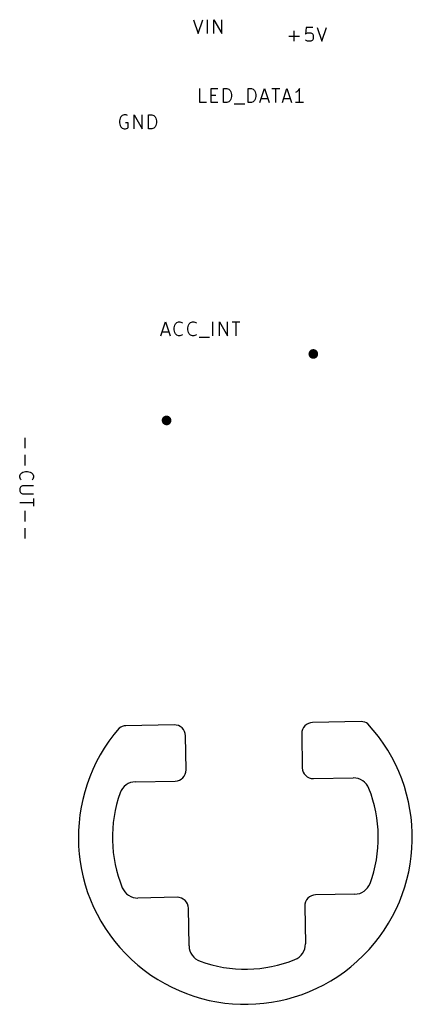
# Model space of a CAD drawing. Extents: x 137 to 186.4, y -108.6 to -71.
# Tile 1 of 2: x 137 to 151.2, y -106.5 to -71. Entities that reach past the tile are written whole.
import ezdxf

# ---------------------------------------------------------------- set-up
doc = ezdxf.new("R2010")
doc.units = 0
doc.layers.add('BLACK', color=7, linetype='CONTINUOUS')

msp = doc.modelspace()

# ---------------------------------------------------------------- linework, layer by layer
at = {"layer": 'BLACK', "linetype": 'CONTINUOUS'}
for p, q in [((143.252381, -70.976109), (143.419047, -71.476109)), ((143.419047, -71.476109), (143.585714, -70.976109)), ((143.75238, -71.476109), (143.75238, -70.976109)), ((143.990475, -71.476109), (143.990475, -70.976109)), ((143.990475, -70.976109), (144.276189, -71.476109)), ((144.276189, -71.476109), (144.276189, -70.976109)), ((146.887619, -71.756109), (146.887619, -71.375157)), ((147.316191, -71.256109), (147.292382, -71.494204)), ((147.292382, -71.494204), (147.316191, -71.470395)), ((147.554286, -71.256109), (147.316191, -71.256109)), ((147.316191, -71.470395), (147.36381, -71.446585)), ((147.36381, -71.446585), (147.482858, -71.446585)), ((147.482858, -71.446585), (147.530477, -71.470395)), ((147.530477, -71.470395), (147.554286, -71.494204)), ((147.720953, -71.256109), (147.887619, -71.756109)), ((147.887619, -71.756109), (148.054286, -71.256109)), ((146.697143, -71.565633), (147.078096, -71.565633)), ((147.316191, -71.7323), (147.292382, -71.70849)), ((147.36381, -71.756109), (147.316191, -71.7323)), ((147.482858, -71.756109), (147.36381, -71.756109)), ((147.530477, -71.7323), (147.482858, -71.756109)), ((147.554286, -71.70849), (147.530477, -71.7323)), ((147.554286, -71.494204), (147.578096, -71.541823)), ((147.578096, -71.660871), (147.554286, -71.70849)), ((147.578096, -71.541823), (147.578096, -71.660871)), ((143.482858, -73.966109), (143.482858, -73.466109)), ((143.88762, -73.966109), (143.88762, -73.466109)), ((143.88762, -73.466109), (144.125715, -73.466109)), ((144.340001, -73.966109), (144.340001, -73.466109)), ((144.340001, -73.466109), (144.459049, -73.466109)), ((144.459049, -73.466109), (144.530477, -73.489919)), ((144.530477, -73.489919), (144.578096, -73.537538)), ((144.578096, -73.537538), (144.601906, -73.585157)), ((144.601906, -73.585157), (144.625715, -73.680395)), ((145.220953, -73.966109), (145.220953, -73.466109)), ((145.220953, -73.466109), (145.340001, -73.466109)), ((145.340001, -73.466109), (145.411429, -73.489919)), ((145.411429, -73.489919), (145.459048, -73.537538)), ((145.459048, -73.537538), (145.482858, -73.585157)), ((145.482858, -73.585157), (145.506667, -73.680395)), ((145.649525, -73.966109), (145.816191, -73.466109)), ((145.816191, -73.466109), (145.982858, -73.966109)), ((146.078096, -73.466109), (146.36381, -73.466109)), ((146.220953, -73.966109), (146.220953, -73.466109)), ((146.459048, -73.966109), (146.625714, -73.466109)), ((146.625714, -73.466109), (146.792381, -73.966109)), ((146.982857, -73.585157), (146.935238, -73.608966)), ((147.030476, -73.537538), (146.982857, -73.585157)), ((147.078095, -73.466109), (147.030476, -73.537538)), ((147.078095, -73.966109), (147.078095, -73.466109)), ((143.720953, -73.966109), (143.482858, -73.966109)), ((143.88762, -73.704204), (144.054287, -73.704204)), ((144.125715, -73.966109), (143.88762, -73.966109)), ((144.459049, -73.966109), (144.340001, -73.966109)), ((144.530477, -73.9423), (144.459049, -73.966109)), ((144.578096, -73.89468), (144.530477, -73.9423)), ((144.601906, -73.847061), (144.578096, -73.89468)), ((144.625715, -73.751823), (144.601906, -73.847061)), ((144.625715, -73.680395), (144.625715, -73.751823)), ((145.340001, -73.966109), (145.220953, -73.966109)), ((145.411429, -73.9423), (145.340001, -73.966109)), ((145.459048, -73.89468), (145.411429, -73.9423)), ((145.482858, -73.847061), (145.459048, -73.89468)), ((145.506667, -73.751823), (145.482858, -73.847061)), ((145.506667, -73.680395), (145.506667, -73.751823)), ((145.697144, -73.823252), (145.935239, -73.823252)), ((146.506667, -73.823252), (146.744762, -73.823252)), ((147.220952, -73.966109), (146.935238, -73.966109)), ((144.720954, -74.013728), (145.101906, -74.013728)), ((140.607142, -74.535157), (140.583333, -74.630395)), ((140.583333, -74.630395), (140.583333, -74.701823)), ((140.630952, -74.487538), (140.607142, -74.535157)), ((140.678571, -74.439919), (140.630952, -74.487538)), ((140.749999, -74.416109), (140.678571, -74.439919)), ((140.821428, -74.416109), (140.749999, -74.416109)), ((140.869047, -74.439919), (140.821428, -74.416109)), ((141.107142, -74.916109), (141.107142, -74.416109)), ((141.107142, -74.416109), (141.392856, -74.916109)), ((141.392856, -74.916109), (141.392856, -74.416109)), ((141.630952, -74.916109), (141.630952, -74.416109)), ((141.630952, -74.416109), (141.75, -74.416109)), ((141.75, -74.416109), (141.821428, -74.439919)), ((141.821428, -74.439919), (141.869047, -74.487538)), ((141.869047, -74.487538), (141.892857, -74.535157)), ((141.892857, -74.535157), (141.916666, -74.630395)), ((141.916666, -74.630395), (141.916666, -74.701823)), ((140.583333, -74.701823), (140.607142, -74.797061)), ((140.607142, -74.797061), (140.630952, -74.84468)), ((140.630952, -74.84468), (140.678571, -74.8923)), ((140.678571, -74.8923), (140.749999, -74.916109)), ((140.749999, -74.916109), (140.797618, -74.916109)), ((140.892856, -74.701823), (140.797618, -74.701823)), ((140.797618, -74.916109), (140.869047, -74.8923)), ((140.869047, -74.8923), (140.892856, -74.86849)), ((140.892856, -74.86849), (140.892856, -74.701823)), ((141.75, -74.916109), (141.630952, -74.916109)), ((141.821428, -74.8923), (141.75, -74.916109)), ((141.869047, -74.84468), (141.821428, -74.8923)), ((141.892857, -74.797061), (141.869047, -74.84468)), ((141.916666, -74.701823), (141.892857, -74.797061)), ((142.071429, -82.396109), (142.238095, -81.896109)), ((142.238095, -81.896109), (142.404762, -82.396109)), ((142.547619, -82.110395), (142.571428, -82.015157)), ((142.547619, -82.181823), (142.547619, -82.110395)), ((142.571428, -82.015157), (142.595238, -81.967538)), ((142.595238, -81.967538), (142.642857, -81.919919)), ((142.642857, -81.919919), (142.714285, -81.896109)), ((142.714285, -81.896109), (142.761904, -81.896109)), ((142.761904, -81.896109), (142.833333, -81.919919)), ((142.833333, -81.919919), (142.857142, -81.943728)), ((143.047619, -82.110395), (143.071428, -82.015157)), ((143.047619, -82.181823), (143.047619, -82.110395)), ((143.071428, -82.015157), (143.095238, -81.967538)), ((143.095238, -81.967538), (143.142857, -81.919919)), ((143.142857, -81.919919), (143.214285, -81.896109)), ((143.214285, -81.896109), (143.261904, -81.896109)), ((143.261904, -81.896109), (143.333333, -81.919919)), ((143.333333, -81.919919), (143.357142, -81.943728)), ((143.95238, -82.396109), (143.95238, -81.896109)), ((144.190475, -82.396109), (144.190475, -81.896109)), ((144.190475, -81.896109), (144.476189, -82.396109)), ((144.476189, -82.396109), (144.476189, -81.896109)), ((144.642857, -81.896109), (144.928571, -81.896109)), ((144.785714, -82.396109), (144.785714, -81.896109)), ((142.119048, -82.253252), (142.357143, -82.253252)), ((142.571428, -82.277061), (142.547619, -82.181823)), ((142.595238, -82.32468), (142.571428, -82.277061)), ((142.642857, -82.3723), (142.595238, -82.32468)), ((142.714285, -82.396109), (142.642857, -82.3723)), ((142.761904, -82.396109), (142.714285, -82.396109)), ((142.833333, -82.3723), (142.761904, -82.396109)), ((142.857142, -82.34849), (142.833333, -82.3723)), ((143.071428, -82.277061), (143.047619, -82.181823)), ((143.095238, -82.32468), (143.071428, -82.277061)), ((143.142857, -82.3723), (143.095238, -82.32468)), ((143.214285, -82.396109), (143.142857, -82.3723)), ((143.261904, -82.396109), (143.214285, -82.396109)), ((143.333333, -82.3723), (143.261904, -82.396109)), ((143.357142, -82.34849), (143.333333, -82.3723)), ((143.452381, -82.443728), (143.833333, -82.443728)), ((137.164366, -86.07857), (137.164366, -86.459523)), ((137.164366, -86.697618), (137.164366, -87.078571)), ((136.97389, -87.459523), (136.9977, -87.388095)), ((136.97389, -87.507142), (136.97389, -87.459523)), ((136.9977, -87.388095), (137.045319, -87.340476)), ((137.045319, -87.340476), (137.092938, -87.316666)), ((137.092938, -87.316666), (137.188176, -87.292857)), ((137.188176, -87.292857), (137.259604, -87.292857)), ((137.259604, -87.292857), (137.354842, -87.316666)), ((137.354842, -87.316666), (137.402461, -87.340476)), ((137.402461, -87.340476), (137.45008, -87.388095)), ((137.45008, -87.388095), (137.47389, -87.459523)), ((137.47389, -87.459523), (137.47389, -87.507142)), ((136.9977, -87.578571), (136.97389, -87.507142)), ((137.021509, -87.60238), (136.9977, -87.578571)), ((137.021509, -87.840476), (136.9977, -87.864285)), ((137.069128, -87.816666), (137.021509, -87.840476)), ((137.47389, -87.816666), (137.069128, -87.816666)), ((137.45008, -87.578571), (137.426271, -87.60238)), ((137.47389, -87.507142), (137.45008, -87.578571)), ((136.9977, -87.864285), (136.97389, -87.911904)), ((136.97389, -87.911904), (136.97389, -88.007142)), ((136.97389, -88.007142), (136.9977, -88.054761)), ((136.9977, -88.054761), (137.021509, -88.078571)), ((137.021509, -88.078571), (137.069128, -88.10238)), ((137.069128, -88.10238), (137.47389, -88.10238)), ((136.97389, -88.411905), (137.47389, -88.411905)), ((137.47389, -88.269048), (137.47389, -88.554762)), ((137.164366, -88.721428), (137.164366, -89.102381)), ((137.164366, -89.340476), (137.164366, -89.721429)), ((149.305964, -96.330961), (147.550808, -96.363014)), ((142.551569, -96.450277), (140.806751, -96.479831)), ((142.979955, -98.073047), (142.95849, -96.843234)), ((147.15785, -96.769935), (147.179315, -97.999748)), ((141.155982, -98.504946), (142.586999, -98.479967)), ((147.586235, -98.392705), (149.017248, -98.367727)), ((142.660296, -102.679328), (141.245861, -102.704017)), ((149.073971, -102.567376), (147.659536, -102.592065)), ((143.091005, -104.435099), (143.067218, -103.072286)), ((147.266579, -102.998985), (147.290366, -104.361797))]:
    msp.add_line(p, q, dxfattribs=at)
at = {"layer": 'BLACK', "const_width": 0.175}
for points in [[(147.490585, -83.051742, 1), (147.665585, -83.051742, 1)], [(142.190585, -85.451742, 1), (142.365585, -85.451742, 1)]]:
    msp.add_lwpolyline(points, format="xyb", close=True, dxfattribs=at)
at = {"layer": 'BLACK'}
for centre, radius, start, end in [((147.5577, -96.7629), 0.399912, -269.01261, -178.9920365), ((149.313, -96.7306), 0.399701, 53.7741885, 91.008639), ((145.12289, -100.51434), 6.029582, -220.9134071, 42.8513069), ((140.8136, -96.8794), 0.399627, 90.982009, 128.224901), ((142.5588, -96.85), 0.399788, 0.9698172, 91.0363692), ((142.58, -98.08), 0.400015, -88.9974867, 0.9959556), ((147.5795, -97.9925), 0.400262, -178.9623939, -89.0358675), ((141.1664, -99.1048), 0.599929, 90.9949878, 160.3945254), ((149.0277, -98.9677), 0.600064, 21.6134926, 90.9980364), ((145.1225, -100.5143), 4.800348, -20.2406535, 21.6063691), ((145.1225, -100.5143), 4.799656, -199.6096378, -157.7559975), ((141.2353, -102.1042), 0.59991, -157.7630229, -88.9912953), ((149.0635, -101.9675), 0.599989, -88.999988, -20.2389796), ((142.6675, -103.079), 0.399737, 0.9622977, 91.032632), ((147.6665, -102.992), 0.399982, -269.0024192, -178.9993765), ((143.6908, -104.4247), 0.599893, -179.0067288, -109.9169292), ((146.6903, -104.3722), 0.600156, -68.0636019, 0.9932046), ((145.1222, -100.4757), 4.800319, -109.9232371, -68.0764342)]:
    msp.add_arc(centre, radius, start, end, dxfattribs=at)

doc.saveas('drawing.dxf')
